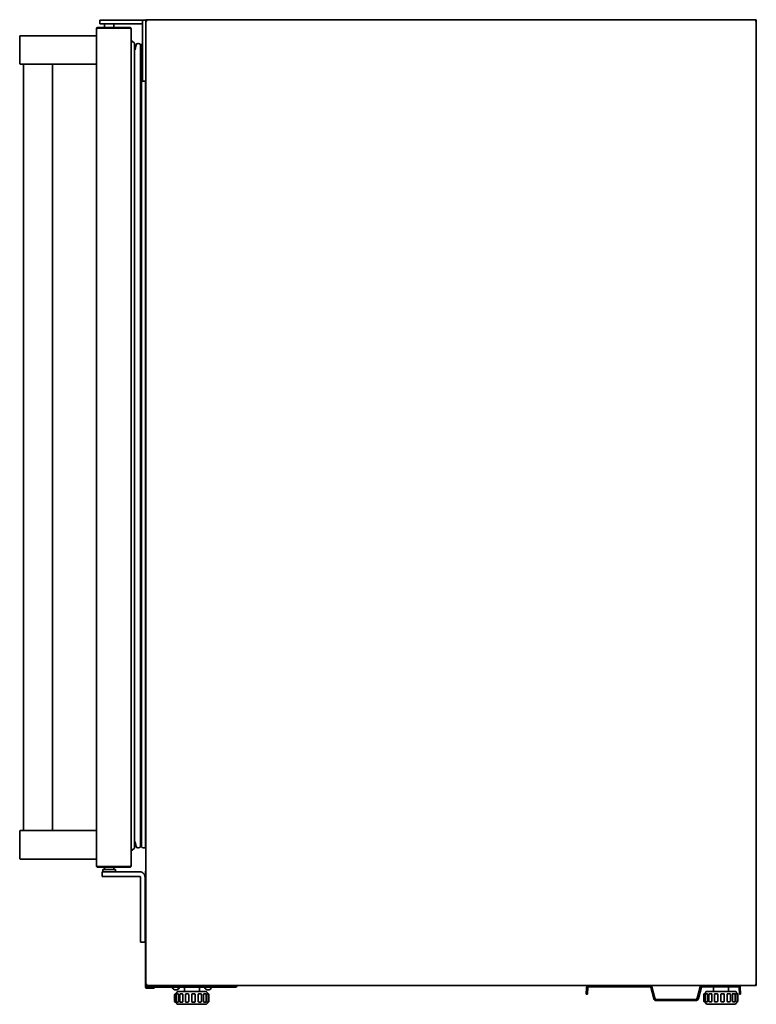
# Model space of a CAD drawing. Extents: x 5.3 to 59.4, y -5.7 to 59.8.
# Tile 4 of 5: x 34.3 to 59.4, y -5.7 to 27.9. Entities that reach past the tile are written whole.
import ezdxf

# ---------------------------------------------------------------- set-up
doc = ezdxf.new("R2010")
doc.units = 0
doc.header["$MEASUREMENT"] = 0

msp = doc.modelspace()

# ---------------------------------------------------------------- linework, layer by layer
at = {"color": 7, "lineweight": 35}
for p, q in [((36.880947, 27.623474), (36.880955, 27.623601)), ((36.880947, 27.623474), (36.880947, -0.998575)), ((36.920317, 27.643159), (36.920317, 27.662844)), ((38.02268, 27.662844), (36.920317, 27.662844)), ((38.02268, 27.643159), (36.920317, 27.643159)), ((38.02268, 27.634806), (36.920317, 27.634806)), ((36.999058, 27.790796), (36.999058, 27.908907)), ((36.999058, 27.908907), (37.62523, 27.908907)), ((37.62523, 27.790796), (36.999058, 27.790796)), ((37.156538, 27.662844), (37.156538, 27.790796)), ((37.156538, 27.634806), (37.156538, 27.643159)), ((37.217561, 27.908907), (37.410475, 27.908907)), ((37.471499, 27.790796), (37.471499, 27.662844)), ((37.471499, 27.643159), (37.471499, 27.634806)), ((37.819735, 27.908907), (37.62523, 27.908907)), ((37.62523, 27.790796), (37.819735, 27.790796)), ((37.819735, 27.908907), (38.41638, 27.908907)), ((37.819735, 27.790796), (38.41638, 27.790796)), ((38.02268, 27.662844), (38.02268, 27.643159)), ((38.053625, 27.623474), (38.06205, 27.623474)), ((38.06205, 27.623474), (38.06205, 27.615121)), ((38.06205, -0.990223), (38.06205, 27.615121)), ((38.45575, 27.908907), (38.573861, 27.908907)), ((38.45575, 27.869537), (38.45575, 27.908907)), ((38.45575, 27.869537), (38.45575, 25.861663)), ((38.613231, 27.928592), (38.573861, 27.928592)), ((38.573861, 27.928592), (38.613231, 27.928592)), ((38.573861, 27.889222), (38.573861, 27.928592)), ((38.573861, 27.908907), (38.573861, 27.869537)), ((38.613231, 27.889222), (38.573861, 27.889222)), ((38.573861, 27.869537), (38.573861, 25.861663)), ((38.593546, 27.886437), (38.593546, 27.889222)), ((38.613231, 27.928592), (59.400635, 27.928592)), ((59.440005, 27.928592), (59.400635, 27.928592)), ((59.400635, 27.928592), (59.440005, 27.928592)), ((59.440005, 27.889222), (59.400635, 27.889222)), ((59.42032, 27.889222), (59.42032, 27.886437)), ((59.440005, 27.928592), (59.440005, 27.889222)), ((59.440005, 27.880869), (59.440005, 27.889222)), ((59.440005, 27.880869), (59.440005, -5.04385)), ((34.255948, 26.430876), (34.255948, 27.361739)), ((34.779267, 27.381741), (34.275948, 27.381741)), ((34.779267, 27.381741), (36.880947, 27.381741)), ((36.880947, 27.361739), (36.880947, 27.381741)), ((36.880947, 27.361739), (36.880947, 26.430876)), ((38.06205, 27.214995), (38.172177, 27.133578)), ((38.18016, 27.117747), (38.18016, -0.38038)), ((38.206857, 26.908887), (38.2378, 27.068078)), ((38.295771, 27.115863), (38.321891, 27.115863)), ((38.380946, 27.056808), (38.380946, -0.319441)), ((38.388821, 26.958383), (38.412444, 26.958383)), ((38.420316, -0.319441), (38.420316, 27.056808)), ((38.18016, 26.899328), (38.195263, 26.899328)), ((34.275948, 26.410873), (34.779267, 26.410873)), ((34.388822, 0.214023), (34.388822, 26.410873)), ((36.880947, 26.410873), (34.779267, 26.410873)), ((35.373074, 0.214023), (35.373074, 26.410873)), ((36.880947, 26.410873), (36.880947, 26.430876)), ((38.45575, 25.822293), (38.45575, 25.861663)), ((38.573861, 25.822293), (38.45575, 25.822293)), ((38.554176, -0.378496), (38.554176, 25.822293)), ((38.566592, 25.82229), (38.566592, 0.330165)), ((38.573861, 25.861663), (38.573861, 25.822293)), ((38.573861, -5.04385), (38.573861, 25.827757)), ((34.255948, 0.194023), (34.255948, -0.736842)), ((34.779267, 0.214023), (34.275948, 0.214023)), ((34.779267, 0.214023), (36.880947, 0.214023)), ((36.880947, 0.194023), (36.880947, 0.214023)), ((36.880947, -0.736842), (36.880947, 0.194023)), ((38.554176, 0.183949), (38.566217, 0.321587)), ((38.18016, -0.161961), (38.195263, -0.161961)), ((38.206857, -0.171518), (38.2378, -0.33071)), ((38.388821, -0.221016), (38.412444, -0.221016)), ((38.06205, -0.477628), (38.172177, -0.396208)), ((38.295771, -0.378496), (38.321891, -0.378496)), ((38.479372, -0.378496), (38.554176, -0.378496)), ((34.275948, -0.756842), (34.779267, -0.756842)), ((36.880947, -0.756842), (34.779267, -0.756842)), ((36.880947, -0.756842), (36.880947, -0.736842)), ((36.880955, -0.998702), (36.880947, -0.998575)), ((38.06205, -0.998575), (38.053625, -0.998575)), ((38.06205, -0.990223), (38.06205, -0.998575)), ((38.02268, -1.009908), (36.920317, -1.009908)), ((36.920317, -1.037945), (36.920317, -1.01826)), ((38.02268, -1.01826), (36.920317, -1.01826)), ((38.02268, -1.037945), (36.920317, -1.037945)), ((37.077798, -1.195425), (37.237479, -1.195425)), ((37.077798, -1.352906), (37.077798, -1.195425)), ((37.097483, -1.116685), (37.097483, -1.195425)), ((37.097483, -1.116685), (37.530554, -1.116685)), ((37.156538, -1.009908), (37.156538, -1.01826)), ((37.156538, -1.037945), (37.156538, -1.116685)), ((37.787437, -1.195425), (37.237479, -1.195425)), ((37.471499, -1.01826), (37.471499, -1.009908)), ((37.471499, -1.116685), (37.471499, -1.037945)), ((37.530554, -1.195425), (37.530554, -1.116685)), ((37.787437, -1.195425), (37.915001, -1.195425)), ((37.915001, -1.195425), (38.3652, -1.195425)), ((38.02268, -1.01826), (38.02268, -1.037945)), ((38.554176, -1.197393), (38.554176, -1.18952)), ((38.554176, -1.197393), (38.573861, -1.197393)), ((38.554176, -1.197393), (38.554176, -1.591094)), ((38.573861, -1.197393), (38.573861, -1.18952)), ((38.573861, -1.591094), (38.573861, -1.197393)), ((37.077798, -1.352906), (37.237479, -1.352906)), ((37.237479, -1.352906), (37.787437, -1.352906)), ((37.915001, -1.352906), (37.787437, -1.352906)), ((37.915001, -1.352906), (38.3652, -1.352906)), ((38.384885, -3.51826), (38.384885, -1.372591)), ((38.542365, -1.372591), (38.542365, -3.51826)), ((38.554176, -5.118653), (38.554176, -1.591094)), ((38.573861, -5.04385), (38.573861, -1.591094)), ((38.384885, -3.597), (38.384885, -3.51826)), ((38.542365, -3.597), (38.384885, -3.597)), ((38.542365, -3.597), (38.542365, -3.51826)), ((38.573861, -5.04385), (38.613231, -5.04385)), ((38.579397, -5.04385), (38.573861, -5.04385)), ((38.573861, -5.08322), (38.573861, -5.04385)), ((59.400635, -5.04385), (59.440005, -5.04385)), ((59.440005, -5.04385), (59.434632, -5.04385)), ((59.440005, -5.04385), (59.440005, -5.08322)), ((38.554176, -5.126528), (38.554176, -5.118653)), ((38.573861, -5.118653), (38.554176, -5.118653)), ((38.573861, -5.118653), (38.573861, -5.08322)), ((59.440005, -5.08322), (38.573861, -5.08322)), ((38.573861, -5.126528), (38.573861, -5.118653)), ((38.593546, -5.146213), (38.849451, -5.146213)), ((38.849451, -5.165898), (38.593546, -5.165898)), ((38.648665, -5.130465), (38.648665, -5.08322)), ((38.648665, -5.08322), (38.648665, -5.130465)), ((41.640788, -5.130465), (38.648665, -5.130465)), ((38.648665, -5.130465), (41.640788, -5.130465)), ((38.849451, -5.146213), (38.849451, -5.165898)), ((39.492824, -5.178731), (39.468266, -5.146141)), ((39.492829, -5.178738), (39.468266, -5.146141)), ((39.573862, -5.366686), (39.607691, -5.366686)), ((39.607691, -5.366686), (39.573862, -5.366686)), ((39.607691, -5.366686), (39.611773, -5.366686)), ((39.611773, -5.366686), (39.607691, -5.366686)), ((39.611773, -5.366686), (39.614688, -5.366686)), ((39.614688, -5.366686), (39.611773, -5.366686)), ((39.613232, -5.366686), (39.613232, -5.347)), ((39.613232, -5.347), (39.613232, -5.366686)), ((39.619811, -5.366686), (39.669973, -5.366686)), ((39.669973, -5.366686), (39.619811, -5.366686)), ((39.669973, -5.366686), (39.673851, -5.366686)), ((39.673851, -5.366686), (39.669973, -5.366686)), ((40.141563, -5.287945), (39.672287, -5.287945)), ((40.141563, -5.287945), (39.672287, -5.287945)), ((39.673851, -5.366686), (39.676516, -5.366686)), ((39.676516, -5.366686), (39.673851, -5.366686)), ((39.718827, -5.146141), (39.694274, -5.178725)), ((39.718827, -5.146141), (39.694274, -5.178725)), ((39.749717, -5.366686), (39.814345, -5.366686)), ((39.814345, -5.366686), (39.749717, -5.366686)), ((39.814345, -5.366686), (39.817349, -5.366686)), ((39.817349, -5.366686), (39.814345, -5.366686)), ((39.817349, -5.366686), (39.8193, -5.366686)), ((39.8193, -5.366686), (39.817349, -5.366686)), ((39.888822, -5.130465), (39.888822, -5.287945)), ((39.888822, -5.287945), (39.888822, -5.130465)), ((39.941115, -5.366686), (40.015845, -5.366686)), ((40.015845, -5.366686), (39.941115, -5.366686)), ((40.015845, -5.366686), (40.017453, -5.366686)), ((40.017453, -5.366686), (40.015845, -5.366686)), ((40.017453, -5.366686), (40.018354, -5.366686)), ((40.018354, -5.366686), (40.017453, -5.366686)), ((40.144728, -5.287945), (40.141563, -5.287945)), ((40.144728, -5.287945), (40.141621, -5.287945)), ((40.617166, -5.287945), (40.144728, -5.287945)), ((40.617166, -5.287945), (40.144728, -5.287945)), ((40.161003, -5.366686), (40.239628, -5.366686)), ((40.239628, -5.366686), (40.161003, -5.366686)), ((40.375674, -5.366686), (40.449844, -5.366686)), ((40.449844, -5.366686), (40.375674, -5.366686)), ((40.400631, -5.287945), (40.400631, -5.130465)), ((40.400631, -5.130465), (40.400631, -5.287945)), ((40.550412, -5.366686), (40.614086, -5.366686)), ((40.614086, -5.366686), (40.550412, -5.366686)), ((40.595184, -5.178731), (40.570626, -5.146141)), ((40.595189, -5.178738), (40.570626, -5.146141)), ((40.655003, -5.366686), (40.70398, -5.366686)), ((40.70398, -5.366686), (40.655003, -5.366686)), ((40.676221, -5.347), (40.676221, -5.366686)), ((40.676221, -5.366686), (40.676221, -5.347)), ((40.821187, -5.146141), (40.796634, -5.178725)), ((40.821187, -5.146141), (40.796634, -5.178725)), ((41.640788, -5.130465), (41.640788, -5.08322)), ((41.640788, -5.08322), (41.640788, -5.130465)), ((53.626142, -5.378246), (53.635658, -5.147394)), ((53.665478, -5.379867), (53.626142, -5.378246)), ((53.665478, -5.379867), (53.674994, -5.149015)), ((55.810081, -5.122591), (53.702527, -5.122591)), ((55.829098, -5.137181), (55.932228, -5.52208)), ((55.867122, -5.126992), (55.970257, -5.51189)), ((57.421558, -5.51189), (57.524693, -5.126992)), ((57.459587, -5.52208), (57.562722, -5.137181)), ((57.581734, -5.122591), (58.832172, -5.122591)), ((57.640789, -5.378496), (57.640789, -5.614717)), ((57.660474, -5.358811), (57.694303, -5.358811)), ((57.686739, -5.378496), (57.686739, -5.614717)), ((57.694303, -5.358811), (57.698388, -5.358811)), ((57.698388, -5.358811), (57.701301, -5.358811)), ((57.699844, -5.358811), (57.699844, -5.339126)), ((57.706424, -5.358811), (57.756588, -5.358811)), ((57.756588, -5.358811), (57.760466, -5.358811)), ((58.228178, -5.280071), (57.7589, -5.280071)), ((57.760466, -5.358811), (57.763129, -5.358811)), ((57.772774, -5.378496), (57.772774, -5.614717)), ((57.816643, -5.378496), (57.816643, -5.614717)), ((57.836328, -5.358811), (57.900958, -5.358811)), ((57.900958, -5.358811), (57.903961, -5.358811)), ((57.903961, -5.358811), (57.905913, -5.358811)), ((57.921714, -5.378496), (57.921714, -5.614717)), ((57.975435, -5.122591), (57.975435, -5.280071)), ((58.008043, -5.378496), (58.008043, -5.614717)), ((58.027728, -5.358811), (58.10246, -5.358811)), ((58.10246, -5.358811), (58.104065, -5.358811)), ((58.104065, -5.358811), (58.104969, -5.358811)), ((58.124193, -5.378496), (58.124193, -5.614717)), ((58.227914, -5.614717), (58.227914, -5.378496)), ((58.231341, -5.280071), (58.228236, -5.280071)), ((58.703781, -5.280071), (58.231341, -5.280071)), ((58.247618, -5.358811), (58.326243, -5.358811)), ((58.345952, -5.378496), (58.345952, -5.614717)), ((58.444382, -5.614717), (58.444382, -5.378496)), ((58.462289, -5.358811), (58.536459, -5.358811)), ((58.487246, -5.280071), (58.487246, -5.122591)), ((58.556144, -5.378496), (58.556144, -5.614717)), ((58.624018, -5.614717), (58.624018, -5.378496)), ((58.637022, -5.358811), (58.700701, -5.358811)), ((58.720386, -5.378496), (58.720386, -5.614717)), ((58.735755, -5.614717), (58.735755, -5.378496)), ((58.741618, -5.358811), (58.790591, -5.358811)), ((58.762837, -5.339126), (58.762837, -5.358811)), ((58.810276, -5.378496), (58.810276, -5.614717)), ((58.851837, -5.141465), (58.861666, -5.379867)), ((58.861666, -5.379867), (58.901002, -5.378246)), ((58.891179, -5.139844), (58.901002, -5.378246)), ((39.554177, -5.386371), (39.554177, -5.622591)), ((39.554177, -5.622591), (39.554177, -5.386371)), ((39.614688, -5.642276), (39.573859, -5.642276)), ((39.573859, -5.642276), (39.614688, -5.642276)), ((39.600126, -5.386371), (39.600126, -5.622591)), ((39.600126, -5.622591), (39.600126, -5.386371)), ((39.613232, -5.661961), (39.613232, -5.642276)), ((39.613232, -5.642276), (39.613232, -5.661961)), ((39.676516, -5.642276), (39.619809, -5.642276)), ((39.619809, -5.642276), (39.676516, -5.642276)), ((39.686162, -5.386371), (39.686162, -5.622591)), ((39.686162, -5.622591), (39.686162, -5.386371)), ((39.730032, -5.386371), (39.730032, -5.622591)), ((39.730032, -5.622591), (39.730032, -5.386371)), ((39.819302, -5.642276), (39.749715, -5.642276)), ((39.749715, -5.642276), (39.819302, -5.642276)), ((39.835099, -5.386371), (39.835099, -5.622591)), ((39.835099, -5.622591), (39.835099, -5.386371)), ((39.92143, -5.386371), (39.92143, -5.622591)), ((39.92143, -5.622591), (39.92143, -5.386371)), ((40.018356, -5.642276), (39.941113, -5.642276)), ((39.941113, -5.642276), (40.018356, -5.642276)), ((40.037577, -5.386371), (40.037577, -5.622591)), ((40.037577, -5.622591), (40.037577, -5.386371)), ((40.141299, -5.622591), (40.141299, -5.386371)), ((40.141299, -5.386371), (40.141299, -5.622591)), ((40.161866, -5.642276), (40.239654, -5.642276)), ((40.239654, -5.642276), (40.161868, -5.642276)), ((40.259339, -5.386371), (40.259339, -5.622591)), ((40.259339, -5.386371), (40.259339, -5.622591)), ((40.357772, -5.622591), (40.357772, -5.386371)), ((40.357772, -5.386371), (40.357772, -5.622591)), ((40.37713, -5.642276), (40.375674, -5.642276)), ((40.375674, -5.642276), (40.37713, -5.642276)), ((40.378884, -5.642276), (40.37713, -5.642276)), ((40.37713, -5.642276), (40.378884, -5.642276)), ((40.449848, -5.642276), (40.378879, -5.642276)), ((40.378879, -5.642276), (40.449848, -5.642276)), ((40.469529, -5.386371), (40.469529, -5.622591)), ((40.469529, -5.386371), (40.469529, -5.622591)), ((40.537403, -5.622591), (40.537403, -5.386371)), ((40.537403, -5.386371), (40.537403, -5.622591)), ((40.552772, -5.642276), (40.550412, -5.642276)), ((40.550412, -5.642276), (40.552772, -5.642276)), ((40.55541, -5.642276), (40.552772, -5.642276)), ((40.552772, -5.642276), (40.55541, -5.642276)), ((40.614091, -5.642276), (40.55541, -5.642276)), ((40.555415, -5.642276), (40.614091, -5.642276)), ((40.633771, -5.386371), (40.633771, -5.622591)), ((40.633771, -5.386371), (40.633771, -5.622591)), ((40.64914, -5.622591), (40.64914, -5.386371)), ((40.64914, -5.386371), (40.64914, -5.622591)), ((40.655003, -5.642276), (40.657853, -5.642276)), ((40.657853, -5.642276), (40.655003, -5.642276)), ((40.658709, -5.642276), (40.657853, -5.642276)), ((40.657853, -5.642276), (40.658694, -5.642276)), ((40.658694, -5.642276), (40.660929, -5.642276)), ((40.658709, -5.642276), (40.660929, -5.642276)), ((40.70398, -5.642276), (40.660929, -5.642276)), ((40.660929, -5.642276), (40.70398, -5.642276)), ((40.676221, -5.642276), (40.676221, -5.661961)), ((40.676221, -5.661961), (40.676221, -5.642276)), ((40.723665, -5.386371), (40.723665, -5.622591)), ((40.723665, -5.386371), (40.723665, -5.622591)), ((56.027303, -5.555661), (57.364516, -5.555661)), ((56.027303, -5.595031), (57.364516, -5.595031)), ((57.701301, -5.634402), (57.660474, -5.634402)), ((57.699844, -5.654087), (57.699844, -5.634402)), ((57.763129, -5.634402), (57.706424, -5.634402)), ((57.7589, -5.713142), (58.231341, -5.713142)), ((57.905917, -5.634402), (57.836328, -5.634402)), ((58.104969, -5.634402), (58.027728, -5.634402)), ((58.231341, -5.713142), (58.235834, -5.713142)), ((58.703781, -5.713142), (58.235834, -5.713142)), ((58.248483, -5.634402), (58.247921, -5.634402)), ((58.326272, -5.634402), (58.248483, -5.634402)), ((58.463745, -5.634402), (58.462289, -5.634402)), ((58.465499, -5.634402), (58.463745, -5.634402)), ((58.536463, -5.634402), (58.465494, -5.634402)), ((58.639387, -5.634402), (58.637022, -5.634402)), ((58.642025, -5.634402), (58.639387, -5.634402)), ((58.700701, -5.634402), (58.642025, -5.634402)), ((58.741618, -5.634402), (58.744468, -5.634402)), ((58.745319, -5.634402), (58.744468, -5.634402)), ((58.745319, -5.634402), (58.747539, -5.634402)), ((58.790596, -5.634402), (58.747539, -5.634402)), ((58.762837, -5.634402), (58.762837, -5.654087)), ((39.672287, -5.721016), (40.144728, -5.721016)), ((40.144728, -5.721016), (39.672287, -5.721016)), ((40.144728, -5.721016), (40.149219, -5.721016)), ((40.149219, -5.721016), (40.144728, -5.721016)), ((40.617166, -5.721016), (40.149221, -5.721016)), ((40.149221, -5.721016), (40.617166, -5.721016))]:
    msp.add_line(p, q, dxfattribs=at)
for points in [[(36.920317, 27.634806), (36.903026, 27.631524), (36.894945, 27.629753), (36.884756, 27.626672), (36.881896, 27.62506), (36.881152, 27.624204), (36.880947, 27.623474)], [(38.06205, 27.615121), (38.061648, 27.616909), (38.0587, 27.620326), (38.054331, 27.623101), (38.043011, 27.628006), (38.02268, 27.634806)], [(38.573861, 27.880869), (38.574029, 27.881357), (38.574322, 27.881681), (38.575305, 27.882311), (38.577537, 27.883185), (38.583905, 27.884752), (38.593063, 27.886362), (38.613231, 27.889222)], [(59.400635, 27.889222), (59.425991, 27.885499), (59.436199, 27.883224), (59.439053, 27.882037), (59.439803, 27.881407), (59.440005, 27.880869)], [(36.880947, -0.998575), (36.881197, -0.999382), (36.881632, -0.999917), (36.883057, -1.000948), (36.885628, -1.002129), (36.892525, -1.004253), (36.901312, -1.006274), (36.920317, -1.009908)], [(38.02268, -1.009908), (38.040082, -1.00417), (38.048189, -1.001073), (38.055297, -0.99767), (38.060247, -0.994028), (38.061584, -0.99215), (38.06205, -0.990223)], [(39.686162, -5.386371), (39.685679, -5.380328), (39.684251, -5.374753), (39.682105, -5.370444), (39.67932, -5.367579), (39.676516, -5.366686)], [(39.676516, -5.366686), (39.679455, -5.367667), (39.682079, -5.370405), (39.684713, -5.376129), (39.686025, -5.38313), (39.686162, -5.386371)], [(39.835099, -5.386371), (39.834321, -5.380301), (39.832031, -5.374771), (39.828515, -5.370431), (39.824029, -5.367607), (39.8193, -5.366686)], [(39.8193, -5.366686), (39.824156, -5.367659), (39.828515, -5.370429), (39.832057, -5.374817), (39.834306, -5.380251), (39.835099, -5.386371)], [(40.375674, -5.366686), (40.370161, -5.367654), (40.365197, -5.37044), (40.361198, -5.374821), (40.358651, -5.380299), (40.357772, -5.386371)], [(40.357772, -5.386371), (40.358656, -5.380289), (40.361227, -5.37478), (40.365216, -5.370426), (40.370262, -5.367619), (40.375674, -5.366686)], [(40.550412, -5.366686), (40.546423, -5.367662), (40.542857, -5.370417), (40.539339, -5.376127), (40.53758, -5.383196), (40.537403, -5.386371)], [(40.537403, -5.386371), (40.538047, -5.380314), (40.53995, -5.374763), (40.542843, -5.370437), (40.546567, -5.367594), (40.550412, -5.366686)], [(40.655003, -5.366686), (40.653922, -5.367058), (40.65322, -5.367701), (40.651918, -5.369819), (40.649948, -5.376643), (40.64914, -5.386371)], [(40.64914, -5.386371), (40.650327, -5.374746), (40.651375, -5.371127), (40.652706, -5.368384), (40.653701, -5.367224), (40.65422, -5.366881), (40.655003, -5.366686)], [(57.772774, -5.378496), (57.772294, -5.372454), (57.770866, -5.36688), (57.768718, -5.362569), (57.765935, -5.359706), (57.763129, -5.358811)], [(57.921714, -5.378496), (57.920931, -5.372426), (57.918644, -5.366898), (57.91513, -5.362556), (57.910646, -5.359734), (57.905913, -5.358811)], [(58.462289, -5.358811), (58.456777, -5.359781), (58.451812, -5.362566), (58.447813, -5.366947), (58.445266, -5.372425), (58.444382, -5.378496)], [(58.637022, -5.358811), (58.633038, -5.359789), (58.629472, -5.362544), (58.625954, -5.368252), (58.624191, -5.375322), (58.624018, -5.378496)], [(58.741618, -5.358811), (58.740537, -5.359185), (58.739835, -5.359826), (58.738533, -5.361944), (58.736563, -5.36877), (58.735755, -5.378496)], [(39.676516, -5.642276), (39.679455, -5.641292), (39.682079, -5.638555), (39.684713, -5.63283), (39.686025, -5.62583), (39.686162, -5.622591)], [(39.686162, -5.622591), (39.685679, -5.628632), (39.684251, -5.634206), (39.682105, -5.638517), (39.679323, -5.641381), (39.676516, -5.642276)], [(39.819302, -5.642276), (39.824159, -5.641302), (39.828515, -5.63853), (39.832057, -5.634143), (39.834306, -5.628709), (39.835099, -5.622591)], [(39.835099, -5.622591), (39.834321, -5.62866), (39.832031, -5.634188), (39.828515, -5.63853), (39.824031, -5.641352), (39.819302, -5.642276)], [(40.357772, -5.622591), (40.358656, -5.628672), (40.361227, -5.634181), (40.365216, -5.638535), (40.370262, -5.641341), (40.375674, -5.642276)], [(40.375674, -5.642276), (40.370161, -5.641306), (40.365197, -5.63852), (40.361198, -5.63414), (40.358651, -5.628662), (40.357772, -5.622591)], [(40.537403, -5.622591), (40.538047, -5.628646), (40.53995, -5.634199), (40.542843, -5.638524), (40.546567, -5.641367), (40.550412, -5.642276)], [(40.550412, -5.642276), (40.546423, -5.641298), (40.542857, -5.638543), (40.539339, -5.632834), (40.53758, -5.625764), (40.537403, -5.622591)], [(40.64914, -5.622591), (40.650327, -5.634214), (40.651375, -5.637833), (40.652706, -5.640576), (40.653701, -5.641737), (40.65422, -5.642079), (40.655003, -5.642276)], [(40.655003, -5.642276), (40.653922, -5.641902), (40.65322, -5.64126), (40.651918, -5.639143), (40.649948, -5.632317), (40.64914, -5.622591)], [(57.763129, -5.634402), (57.76607, -5.633419), (57.768694, -5.630681), (57.771323, -5.624957), (57.77264, -5.617957), (57.772774, -5.614717)], [(57.905917, -5.634402), (57.910771, -5.633428), (57.91513, -5.630657), (57.918672, -5.626269), (57.920922, -5.620834), (57.921714, -5.614717)], [(58.444382, -5.614717), (58.445266, -5.620797), (58.447842, -5.626307), (58.451831, -5.630661), (58.456877, -5.633468), (58.462289, -5.634402)], [(58.624018, -5.614717), (58.624662, -5.620772), (58.626565, -5.626324), (58.629458, -5.630651), (58.633178, -5.633493), (58.637022, -5.634402)], [(58.735755, -5.614717), (58.736938, -5.62634), (58.737985, -5.629959), (58.739321, -5.632703), (58.740316, -5.633862), (58.740835, -5.634206), (58.741618, -5.634402)]]:
    msp.add_lwpolyline(points, dxfattribs=at)
for centre, radius, start, end in [((36.920317, 27.623474), 0.03937, 90.000003, 179.999995), ((36.920317, 27.623474), 0.019685, 90.000003, 156.335981), ((37.066319, 26.816272), 0.831447, 100.113423, 101.37821), ((37.879889, 27.17203), 0.484295, 70.439789, 72.852136), ((38.02268, 27.623474), 0.03937, 360, 90.000003), ((38.02268, 27.623474), 0.019685, 14.740426, 90.000003), ((38.41638, 27.751426), 0.15748, 75.522488, 90.000003), ((38.41638, 27.751426), 0.03937, 0, 90.000003), ((38.740025, 26.917662), 0.97979, 97.435504, 98.598111), ((59.273835, 26.917662), 0.97979, 81.401887, 82.564495), ((34.275948, 27.361739), 0.02, 90.000003, 180.000005), ((38.160475, 27.117747), 0.019685, 0, 53.523835), ((38.295771, 27.056808), 0.059055, 90.000003, 168.999999), ((38.321891, 27.056808), 0.059055, 0, 89.999852), ((38.388821, 26.966257), 0.007874, 180.000005, 269.999595), ((38.412444, 26.966257), 0.007874, 269.999997, 0), ((38.479372, 27.056808), 0.059055, 113.577986, 180.000005), ((38.195263, 26.911141), 0.011811, 269.999997, 349.000004), ((34.275948, 26.430876), 0.02, 180.000005, 269.999997), ((34.275948, 0.194023), 0.02, 90.000003, 180.000005), ((38.468167, 0.330165), 0.098425, 354.999982, 360), ((38.195263, -0.173771), 0.011811, 10.999996, 90.000003), ((38.295771, -0.319441), 0.059055, 191.000001, 269.999997), ((38.321891, -0.319441), 0.059055, 270.000346, 360), ((38.388821, -0.22889), 0.007874, 90.000405, 180.000005), ((38.412444, -0.22889), 0.007874, 0, 90.000003), ((38.479372, -0.319441), 0.059055, 180.000005, 269.999997), ((38.160475, -0.38038), 0.019685, 306.476165, 360), ((34.275948, -0.736842), 0.02, 179.999995, 269.999997), ((36.920317, -0.998575), 0.03937, 179.999995, 269.999997), ((36.920317, -0.998575), 0.019685, 203.663909, 269.999997), ((38.02268, -0.998575), 0.03937, 269.999997, 0), ((38.02268, -0.998575), 0.019685, 269.999997, 345.259574), ((38.3652, -1.372591), 0.177165, 0, 90.000003), ((38.593546, -1.18952), 0.03937, 119.998227, 179.999995), ((38.3652, -1.372591), 0.019685, 360, 90.000003), ((38.593546, -5.126528), 0.03937, 180.000005, 269.999997), ((38.593546, -5.126528), 0.019685, 180.000005, 269.999997), ((38.648665, -5.051725), 0.07874, 203.578955, 269.999997), ((38.648665, -5.051725), 0.07874, 203.578955, 269.999997), ((39.436823, -5.169835), 0.03937, 37.000002, 90.000003), ((39.436823, -5.169835), 0.03937, 37.000002, 90.000003), ((39.593657, -5.102906), 0.125984, 216.942767, 322.999998), ((39.593657, -5.102906), 0.125984, 216.946592, 269.934277), ((39.593515, -5.102581), 0.126307, 243.557951, 265.044682), ((39.593515, -5.102581), 0.126307, 243.557951, 265.044682), ((39.573862, -5.386371), 0.019685, 90.000003, 180.000005), ((39.573862, -5.386371), 0.019685, 90.000003, 180.000005), ((39.593549, -5.10236), 0.12653, 270.012907, 278.676141), ((39.619811, -5.386371), 0.019685, 90.000003, 180.000005), ((39.619811, -5.386371), 0.019685, 90.000003, 180.000005), ((39.593657, -5.102906), 0.125984, 278.666831, 322.999998), ((39.672287, -5.347), 0.059055, 90.000003, 180.000005), ((39.672287, -5.347), 0.059055, 90.000003, 180.000005), ((39.614308, -5.367295), 0.000728, 6.015154, 58.047053), ((39.614246, -5.367348), 0.000808, 5.245038, 56.219137), ((39.750268, -5.169835), 0.03937, 90.000003, 142.999996), ((39.750268, -5.169835), 0.03937, 90.000003, 142.999996), ((39.749717, -5.386371), 0.019685, 90.000003, 180.000005), ((39.749717, -5.386371), 0.019685, 90.000003, 180.000005), ((39.941115, -5.386371), 0.019685, 90.000003, 180.000005), ((39.941115, -5.386371), 0.019685, 90.000003, 180.000005), ((40.018049, -5.386142), 0.019497, 359.332755, 89.103445), ((40.018049, -5.386142), 0.019497, 359.333028, 89.103977), ((40.160998, -5.386387), 0.0197, 89.984573, 179.950746), ((40.160998, -5.386387), 0.0197, 89.984901, 179.951251), ((40.239654, -5.386371), 0.019685, 0, 90.000003), ((40.449844, -5.386371), 0.019685, 0, 90.000003), ((40.449844, -5.386371), 0.019685, 0, 90.000003), ((40.539186, -5.169835), 0.03937, 37.000002, 90.000003), ((40.696022, -5.102906), 0.125984, 216.942767, 322.999998), ((40.696022, -5.102906), 0.125984, 216.946592, 269.934277), ((40.614086, -5.386371), 0.019685, 0, 90.000003), ((40.614086, -5.386371), 0.019685, 0, 90.000003), ((40.617166, -5.347), 0.059055, 0, 90.000003), ((40.617166, -5.347), 0.059055, 0, 90.000003), ((40.695878, -5.102581), 0.126307, 243.557951, 265.044682), ((40.695878, -5.102581), 0.126307, 243.557951, 265.044682), ((40.695911, -5.10236), 0.12653, 270.012907, 278.676141), ((40.70398, -5.386371), 0.019685, 0, 90.000003), ((40.70398, -5.386371), 0.019685, 0, 90.000003), ((40.70398, -5.386371), 0.019685, 0, 90.000003), ((40.70398, -5.386371), 0.019685, 0, 90.000003), ((40.696022, -5.102906), 0.125984, 278.666831, 322.999998), ((40.852632, -5.169835), 0.03937, 90.000003, 142.999996), ((40.852632, -5.169835), 0.03937, 90.000003, 142.999996), ((41.640788, -5.051725), 0.07874, 269.999997, 336.421043), ((41.640788, -5.051725), 0.07874, 269.999997, 336.421043), ((53.702527, -5.15015), 0.066929, 90.000003, 177.639997), ((53.702527, -5.15015), 0.027559, 90.000003, 177.639997), ((55.810081, -5.142276), 0.059055, 15, 90.000003), ((55.810081, -5.142276), 0.019685, 15, 90.000003), ((57.581734, -5.142276), 0.059055, 90.000003, 164.999994), ((57.581734, -5.142276), 0.019685, 90.000003, 164.999994), ((57.660474, -5.378496), 0.019685, 90.000003, 180.000005), ((57.706424, -5.378496), 0.019685, 90.000003, 180.000005), ((57.7589, -5.339126), 0.059055, 90.000003, 180.000005), ((57.700859, -5.359473), 0.000808, 5.250359, 56.230137), ((57.836328, -5.378496), 0.019685, 90.000003, 180.000005), ((58.027728, -5.378496), 0.019685, 90.000003, 180.000005), ((58.104661, -5.378269), 0.019497, 359.332755, 89.103445), ((58.247613, -5.378513), 0.0197, 89.984573, 179.950746), ((58.326267, -5.378496), 0.019685, 0, 90.000003), ((58.536459, -5.378496), 0.019685, 0, 90.000003), ((58.700701, -5.378496), 0.019685, 0, 90.000003), ((58.703781, -5.339126), 0.059055, 0, 90.000003), ((58.790591, -5.378496), 0.019685, 0, 90.000003), ((58.790591, -5.378496), 0.019685, 0, 90.000003), ((58.832172, -5.142276), 0.059055, 2.36, 90.000003), ((58.832172, -5.142276), 0.019685, 2.36, 90.000003), ((39.573862, -5.622591), 0.019685, 179.999995, 269.994185), ((39.573862, -5.622591), 0.019685, 179.999995, 269.994185), ((39.619811, -5.622591), 0.019685, 179.999995, 269.994185), ((39.619811, -5.622591), 0.019685, 179.999995, 269.994185), ((39.672287, -5.661961), 0.059055, 179.999995, 269.999997), ((39.672287, -5.661961), 0.059055, 179.999995, 269.999997), ((39.614308, -5.641666), 0.000729, 301.986463, 353.963889), ((39.614258, -5.641621), 0.000794, 303.38183, 354.919517), ((39.749717, -5.622591), 0.019685, 179.999995, 269.994185), ((39.749717, -5.622591), 0.019685, 179.999995, 269.994185), ((39.941115, -5.622591), 0.019685, 179.999995, 269.994185), ((39.941115, -5.622591), 0.019685, 179.999995, 269.994185), ((40.018049, -5.622818), 0.019497, 270.90191, 0.666856), ((40.018049, -5.622818), 0.019497, 270.902423, 0.667129), ((40.160998, -5.622574), 0.0197, 180.048749, 270.015099), ((40.160998, -5.622574), 0.0197, 180.049254, 270.015427), ((40.239654, -5.622591), 0.019685, 270.00581, 360), ((40.239654, -5.622591), 0.019685, 270.00581, 360), ((40.449844, -5.622591), 0.019685, 270.00581, 360), ((40.449844, -5.622591), 0.019685, 270.00581, 360), ((40.614086, -5.622591), 0.019685, 270.005817, 360), ((40.614086, -5.622591), 0.019685, 270.005817, 360), ((40.617166, -5.661961), 0.059055, 269.999997, 360), ((40.617166, -5.661961), 0.059055, 269.999997, 360), ((40.70398, -5.622591), 0.019685, 270.005817, 360), ((40.70398, -5.622591), 0.019685, 270.005817, 360), ((56.027303, -5.496606), 0.098425, 195.000006, 269.999997), ((56.027303, -5.496606), 0.059055, 195.000006, 269.999997), ((57.364516, -5.496606), 0.059055, 269.999997, 345), ((57.364516, -5.496606), 0.098425, 269.999997, 345), ((57.660474, -5.614717), 0.019685, 179.999995, 269.994185), ((57.706424, -5.614717), 0.019685, 179.999995, 269.994185), ((57.7589, -5.654087), 0.059055, 179.999995, 269.999997), ((57.700868, -5.633746), 0.000799, 303.534912, 354.755348), ((57.836328, -5.614717), 0.019685, 179.999995, 269.994185), ((58.027728, -5.614717), 0.019685, 179.999995, 269.994185), ((58.104661, -5.614944), 0.019497, 270.90191, 0.666856), ((58.247613, -5.6147), 0.0197, 180.048749, 270.015099), ((58.326267, -5.614717), 0.019685, 270.00581, 360), ((58.536459, -5.614717), 0.019685, 270.00581, 360), ((58.700701, -5.614717), 0.019685, 270.005817, 360), ((58.703781, -5.654087), 0.059055, 269.999997, 360), ((58.790591, -5.614717), 0.019685, 270.005817, 360), ((58.790591, -5.614717), 0.019685, 270.005817, 360)]:
    msp.add_arc(centre, radius, start, end, dxfattribs=at)

doc.saveas('drawing.dxf')
